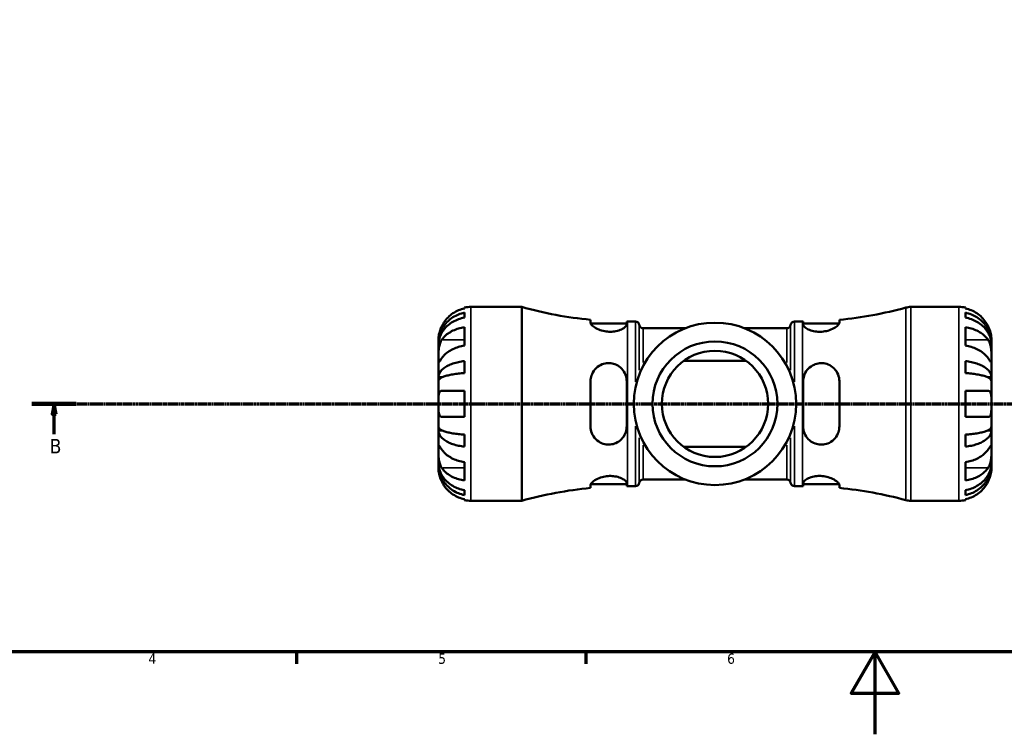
# Model space of a CAD drawing. Header units: millimetres. Extents: x 0 to 905, y 0 to 693.
# Tile 2 of 10: x 213 to 452, y 0 to 173. Entities that reach past the tile are written whole.
import ezdxf

# ---------------------------------------------------------------- set-up
doc = ezdxf.new("R2010")
doc.units = ezdxf.units.MM
doc.linetypes.add('CHAIN', pattern=[0.7087, 0.4724, -0.0591, 0.1181, -0.0591])
for name, color, linetype, lineweight in [('Border (ISO)', 7, 'Continuous', 70), ('Section Line (ISO)', 7, 'CHAIN', 70), ('Visible (ISO)', 7, 'Continuous', 50), ('Visible Narrow (ISO)', 7, 'Continuous', 35)]:
    doc.layers.add(name, color=color, linetype=linetype, lineweight=lineweight)
doc.styles.add('Label Text (ISO)', font='tahoma.ttf')
doc.styles.add('Note Text (ISO)', font='tahoma.ttf')

# ---------------------------------------------------------------- blocks, each defined once
blk = doc.blocks.new('Borders Default Border')
at = {"layer": 'Border (ISO)'}
for p, q in [((280.33, 20), (280.33, 17.1)), ((350.42, 20), (350.42, 17.1))]:
    blk.add_line(p, q, dxfattribs=at)
at = {"layer": 'Border (ISO)', "flags": 128}
for points in [[(20, 20), (20, 574), (821, 574), (821, 20), (20, 20)], [(420.5, 0), (420.5, 20), (414.73, 10), (426.27, 10), (420.5, 20)]]:
    blk.add_lwpolyline(points, dxfattribs=at)
at = {"layer": 'Border (ISO)', "color": 232, "true_color": 0xca0064, "char_height": 2.5, "attachment_point": 7, "style": 'Note Text (ISO)'}
for s, insert in [('4', (244.42, 17.1)), ('5', (314.64, 17.05)), ('6', (384.66, 17.05))]:
    blk.add_mtext(s, dxfattribs=dict(at, insert=insert))
blk = doc.blocks.new('2dTransSection0')
at = {"layer": 'Section Line (ISO)', "linetype": 'CHAIN'}
blk.add_line((216.18, 80.13), (570.11, 80.13), dxfattribs=at)
at = {"layer": 'Section Line (ISO)', "linetype": 'Continuous', "lineweight": 140}
blk.add_line((216.18, 80.13), (226.93, 80.13), dxfattribs=at)
at = {"layer": 'Section Line (ISO)', "linetype": 'Continuous'}
for p, q in [((221.55, 80.13), (221.05, 77.63)), ((221.55, 77.63), (221.55, 80.13)), ((222.05, 77.63), (221.55, 80.13)), ((221.05, 77.63), (222.05, 77.63)), ((221.55, 72.79), (221.55, 77.63))]:
    blk.add_line(p, q, dxfattribs=at)
at = {"layer": 'Section Line (ISO)', "linetype": 'Continuous', "flags": 128}
blk.add_lwpolyline([(222.05, 77.63), (221.55, 80.13), (221.05, 77.63), (222.05, 77.63)], dxfattribs=at)
at = {"layer": 'Section Line (ISO)'}
blk.add_solid([(222.05, 77.63), (221.55, 80.13), (221.05, 77.63), (222.05, 77.63)], dxfattribs=at)
at = {"layer": 'Section Line (ISO)', "insert": (220.49, 68.13), "char_height": 3.5, "attachment_point": 7, "style": 'Label Text (ISO)'}
blk.add_mtext('B', dxfattribs=at)

msp = doc.modelspace()

# ---------------------------------------------------------------- linework, layer by layer
at = {"layer": 'Visible (ISO)'}
for p, q in [((321, 103.256), (321, 103.469)), ((322.575, 103.629), (334.86, 103.629)), ((334.86, 56.629), (334.86, 103.629)), ((429.178, 103.629), (440.825, 103.629)), ((442.4, 103.469), (442.4, 103.256)), ((321, 101.04), (321, 102.247)), ((351.557, 100.525), (351.557, 99.769)), ((411.842, 99.769), (411.842, 100.525)), ((442.4, 102.247), (442.4, 101.04)), ((321, 94.255), (321, 98.709)), ((351.592, 99.604), (360.307, 99.604)), ((360.307, 99.332), (360.307, 100.104)), ((360.49, 100.104), (362.43, 100.104)), ((364.295, 98.459), (374.511, 98.459)), ((388.888, 98.459), (399.104, 98.459)), ((400.97, 100.104), (402.91, 100.104)), ((403.092, 100.104), (403.092, 99.332)), ((403.092, 99.604), (411.807, 99.604)), ((442.4, 98.709), (442.4, 94.255)), ((314.7, 94.748), (314.7, 95.754)), ((448.7, 94.748), (448.7, 95.754)), ((314.7, 94.748), (314.712, 94.748)), ((314.7, 94.365), (314.7, 94.748)), ((314.7, 91.177), (314.7, 94.365)), ((448.7, 94.748), (448.687, 94.748)), ((448.7, 94.365), (448.7, 94.748)), ((448.7, 91.177), (448.7, 94.365)), ((314.7, 86.567), (314.7, 91.177)), ((448.7, 86.567), (448.7, 91.177)), ((321, 87.582), (321, 90.498)), ((389.264, 90.545), (374.135, 90.545)), ((442.4, 90.498), (442.4, 87.582)), ((314.7, 86.567), (315.608, 86.567)), ((314.7, 85.643), (314.7, 86.567)), ((448.7, 86.567), (447.791, 86.567)), ((448.7, 85.643), (448.7, 86.567)), ((314.7, 80.129), (314.7, 85.643)), ((351.557, 85.629), (351.557, 74.629)), ((360.307, 74.629), (360.307, 85.629)), ((403.092, 85.629), (403.092, 74.629)), ((411.842, 74.629), (411.842, 85.629)), ((448.7, 80.129), (448.7, 85.643)), ((321, 76.979), (321, 83.279)), ((442.4, 83.279), (442.4, 76.979)), ((314.7, 74.614), (314.7, 80.129)), ((448.7, 74.614), (448.7, 80.129)), ((314.7, 73.69), (314.7, 74.614)), ((448.7, 73.69), (448.7, 74.614)), ((314.7, 69.08), (314.7, 73.69)), ((314.7, 73.69), (315.608, 73.69)), ((321, 69.759), (321, 72.675)), ((442.4, 72.675), (442.4, 69.759)), ((448.7, 73.69), (447.791, 73.69)), ((448.7, 69.08), (448.7, 73.69)), ((374.135, 69.712), (389.264, 69.712)), ((314.7, 65.892), (314.7, 69.08)), ((448.7, 65.892), (448.7, 69.08)), ((314.7, 65.509), (314.7, 65.892)), ((314.7, 65.509), (314.712, 65.509)), ((314.7, 64.504), (314.7, 65.509)), ((321, 61.548), (321, 66.002)), ((442.4, 66.002), (442.4, 61.548)), ((448.7, 65.509), (448.687, 65.509)), ((448.7, 65.509), (448.7, 65.892)), ((448.7, 64.504), (448.7, 65.509)), ((351.557, 60.488), (351.557, 59.732)), ((351.592, 60.654), (360.307, 60.654)), ((360.307, 60.153), (360.307, 60.926)), ((360.49, 60.154), (362.43, 60.154)), ((364.295, 61.799), (374.511, 61.799)), ((388.888, 61.799), (399.104, 61.799)), ((400.97, 60.154), (402.91, 60.154)), ((403.092, 60.926), (403.092, 60.153)), ((403.092, 60.654), (411.807, 60.654)), ((411.842, 59.732), (411.842, 60.488)), ((321, 58.01), (321, 59.218)), ((442.4, 59.218), (442.4, 58.01)), ((321, 56.788), (321, 57.001)), ((322.575, 56.629), (334.86, 56.629)), ((429.178, 56.629), (440.825, 56.629)), ((442.4, 57.001), (442.4, 56.788))]:
    msp.add_line(p, q, dxfattribs=at)
for radius in [19.689, 15.146, 12.874]:
    msp.add_circle((381.7, 80.129), radius, dxfattribs=at)
for centre, radius, start, end in [((322.575, 95.754), 7.875, 90, 101.53696), ((360.49, 195.043), 94.939, 254.33801, 264.60126), ((402.91, 195.043), 94.939, 275.39874, 285.28588), ((429.178, 98.929), 4.7, 90, 105.28588), ((440.825, 95.754), 7.875, 78.46304, 90), ((360.49, 195.043), 94.939, 269.88986, 270), ((362.43, 99.164), 0.94, 7.18076, 90), ((364.295, 99.399), 0.94, 187.18076, 270), ((399.104, 99.399), 0.94, 270, 352.81924), ((400.97, 99.164), 0.94, 90, 172.81924), ((402.91, 195.043), 94.939, 270, 270.11014), ((360.49, -34.786), 94.939, 95.39874, 105.66199), ((360.49, -34.786), 94.939, 90, 90.11014), ((362.43, 61.094), 0.94, 270, 352.81924), ((364.295, 60.859), 0.94, 90, 172.81924), ((399.104, 60.859), 0.94, 7.18076, 90), ((400.97, 61.094), 0.94, 187.18076, 270), ((402.91, -34.786), 94.939, 89.88986, 90), ((402.91, -34.786), 94.939, 74.71412, 84.60126), ((322.575, 64.504), 7.875, 258.46304, 270), ((429.178, 61.329), 4.7, 254.71412, 270), ((440.825, 64.504), 7.875, 270, 281.53696)]:
    msp.add_arc(centre, radius, start, end, dxfattribs=at)
for points, knots in [([(321, 103.256), (320.498, 103.153), (320.007, 102.997), (319.124, 102.63), (318.653, 102.381), (317.772, 101.79), (317.364, 101.447), (316.675, 100.754), (316.332, 100.34), (315.824, 99.574), (315.635, 99.237), (315.477, 98.904)], [0.14941001, 0.14941001, 0.14941001, 0.14941001, 0.29044502, 0.29044502, 0.43634177, 0.43634177, 0.58223851, 0.58223851, 0.72934673, 0.72934673, 0.83526259, 0.83526259, 0.83526259, 0.83526259]), ([(447.922, 98.904), (447.764, 99.237), (447.575, 99.574), (447.067, 100.34), (446.724, 100.754), (446.035, 101.447), (445.627, 101.79), (444.747, 102.381), (444.275, 102.63), (443.392, 102.997), (442.902, 103.153), (442.4, 103.256)], [3.89239507, 3.89239507, 3.89239507, 3.89239507, 3.99831093, 3.99831093, 4.14541915, 4.14541915, 4.2913159, 4.2913159, 4.43721264, 4.43721264, 4.57824766, 4.57824766, 4.57824766, 4.57824766]), ([(314.7, 94.748), (314.7, 95.222), (314.748, 95.739), (314.955, 96.752), (315.114, 97.248), (315.487, 98.121), (315.735, 98.579), (316.324, 99.435), (316.666, 99.833), (317.354, 100.499), (317.763, 100.83), (318.644, 101.401), (319.115, 101.641), (320.001, 101.997), (320.495, 102.147), (321, 102.247)], [3.5133937, 3.5133937, 3.5133937, 3.5133937, 3.6601181, 3.6601181, 3.8068425, 3.8068425, 3.9529976, 3.9529976, 4.0991526, 4.0991526, 4.2449679, 4.2449679, 4.3907831, 4.3907831, 4.5326305, 4.5326305, 4.5326305, 4.5326305]), ([(321, 101.04), (320.495, 100.95), (320.001, 100.816), (319.115, 100.5), (318.644, 100.286), (317.763, 99.778), (317.354, 99.484), (316.666, 98.891), (316.324, 98.537), (315.735, 97.775), (315.487, 97.367), (315.114, 96.59), (314.955, 96.149), (314.748, 95.247), (314.7, 94.787), (314.7, 94.365)], [0.1494024, 0.1494024, 0.1494024, 0.1494024, 0.2912498, 0.2912498, 0.4370651, 0.4370651, 0.5828803, 0.5828803, 0.7290354, 0.7290354, 0.8751905, 0.8751905, 1.0219149, 1.0219149, 1.1686392, 1.1686392, 1.1686392, 1.1686392]), ([(442.4, 102.247), (442.905, 102.147), (443.398, 101.997), (444.284, 101.641), (444.756, 101.401), (445.636, 100.83), (446.045, 100.499), (446.733, 99.833), (447.075, 99.435), (447.664, 98.579), (447.912, 98.121), (448.285, 97.248), (448.444, 96.752), (448.652, 95.739), (448.7, 95.222), (448.7, 94.748)], [0.1494024, 0.1494024, 0.1494024, 0.1494024, 0.2912498, 0.2912498, 0.4370651, 0.4370651, 0.5828803, 0.5828803, 0.7290354, 0.7290354, 0.8751905, 0.8751905, 1.0219149, 1.0219149, 1.1686392, 1.1686392, 1.1686392, 1.1686392]), ([(448.7, 94.365), (448.7, 94.787), (448.652, 95.247), (448.444, 96.149), (448.285, 96.59), (447.912, 97.367), (447.664, 97.775), (447.075, 98.537), (446.733, 98.891), (446.045, 99.484), (445.636, 99.778), (444.756, 100.286), (444.284, 100.5), (443.398, 100.816), (442.905, 100.95), (442.4, 101.04)], [3.5133937, 3.5133937, 3.5133937, 3.5133937, 3.6601181, 3.6601181, 3.8068425, 3.8068425, 3.9529976, 3.9529976, 4.0991526, 4.0991526, 4.2449679, 4.2449679, 4.3907831, 4.3907831, 4.5326305, 4.5326305, 4.5326305, 4.5326305]), ([(315.477, 98.904), (315.415, 98.773), (315.356, 98.64), (315.22, 98.315), (315.148, 98.122), (315.016, 97.733), (314.959, 97.539), (314.845, 97.09), (314.798, 96.848), (314.727, 96.364), (314.711, 96.147), (314.698, 95.836), (314.7, 95.754), (314.7, 95.754)], [-0.50816407, -0.50816407, -0.50816407, -0.50816407, -0.46460526, -0.46460526, -0.40154747, -0.40154747, -0.3356183, -0.3356183, -0.24286964, -0.24286964, -0.12490659, -0.12490659, 0, 0, 0, 0]), ([(315.477, 95.632), (315.635, 95.867), (315.824, 96.106), (316.332, 96.648), (316.675, 96.94), (317.364, 97.43), (317.772, 97.673), (318.653, 98.091), (319.124, 98.267), (320.007, 98.527), (320.498, 98.636), (321, 98.709)], [3.89239507, 3.89239507, 3.89239507, 3.89239507, 3.99831093, 3.99831093, 4.14541915, 4.14541915, 4.2913159, 4.2913159, 4.43721264, 4.43721264, 4.57824766, 4.57824766, 4.57824766, 4.57824766]), ([(360.307, 99.332), (360.307, 99.3), (360.303, 99.268), (360.26, 99.094), (360.153, 98.939), (359.763, 98.576), (359.444, 98.366), (358.655, 98.002), (358.197, 97.846), (357.261, 97.657), (356.81, 97.608), (355.885, 97.606), (355.429, 97.649), (354.458, 97.833), (353.967, 97.987), (353.014, 98.383), (352.579, 98.634), (351.94, 99.112), (351.725, 99.338), (351.579, 99.619), (351.557, 99.698), (351.557, 99.769)], [-1.5289596, -1.5289596, -1.5289596, -1.5289596, -1.4945371, -1.4945371, -1.3499022, -1.3499022, -1.1677348, -1.1677348, -0.9960923, -0.9960923, -0.8552054, -0.8552054, -0.7168838, -0.7168838, -0.55127, -0.55127, -0.354237, -0.354237, -0.1689262, -0.1689262, -0.0888533, -0.0888533, -0.0888533, -0.0888533]), ([(411.842, 99.769), (411.842, 99.731), (411.836, 99.69), (411.78, 99.508), (411.67, 99.349), (411.267, 98.948), (410.925, 98.698), (410.08, 98.241), (409.584, 98.033), (408.591, 97.755), (408.122, 97.668), (407.189, 97.594), (406.741, 97.601), (405.822, 97.704), (405.369, 97.807), (404.499, 98.095), (404.106, 98.287), (403.479, 98.694), (403.258, 98.909), (403.114, 99.183), (403.092, 99.26), (403.092, 99.332)], [-1.5361641, -1.5361641, -1.5361641, -1.5361641, -1.4931546, -1.4931546, -1.3519348, -1.3519348, -1.159433, -1.159433, -0.9747621, -0.9747621, -0.8286698, -0.8286698, -0.6930532, -0.6930532, -0.5401654, -0.5401654, -0.362729, -0.362729, -0.1743542, -0.1743542, -0.0958072, -0.0958072, -0.0958072, -0.0958072]), ([(442.4, 98.709), (442.902, 98.636), (443.392, 98.527), (444.275, 98.267), (444.747, 98.091), (445.627, 97.673), (446.035, 97.43), (446.724, 96.94), (447.067, 96.648), (447.575, 96.106), (447.764, 95.867), (447.922, 95.632)], [0.14941001, 0.14941001, 0.14941001, 0.14941001, 0.29044502, 0.29044502, 0.43634177, 0.43634177, 0.58223851, 0.58223851, 0.72934673, 0.72934673, 0.83526259, 0.83526259, 0.83526259, 0.83526259]), ([(448.7, 95.754), (448.7, 95.754), (448.7, 95.777), (448.699, 95.871), (448.697, 95.945), (448.683, 96.214), (448.663, 96.457), (448.578, 96.967), (448.528, 97.204), (448.41, 97.642), (448.351, 97.832), (448.215, 98.222), (448.137, 98.42), (448.01, 98.713), (447.967, 98.808), (447.922, 98.904)], [-2.17667965, -2.17667965, -2.17667965, -2.17667965, -2.11086653, -2.11086653, -2.04055216, -2.04055216, -1.91738302, -1.91738302, -1.82942275, -1.82942275, -1.76558177, -1.76558177, -1.70117883, -1.70117883, -1.66961913, -1.66961913, -1.66961913, -1.66961913]), ([(314.7, 91.177), (314.7, 91.333), (314.699, 91.505), (314.701, 91.887), (314.702, 92.098), (314.715, 92.637), (314.73, 92.972), (314.795, 93.628), (314.842, 93.942), (314.959, 94.453), (315.017, 94.653), (315.152, 95.027), (315.228, 95.198), (315.364, 95.453), (315.419, 95.546), (315.477, 95.632)], [0, 0, 0, 0, 0.06608139, 0.06608139, 0.13667451, 0.13667451, 0.23873403, 0.23873403, 0.33457773, 0.33457773, 0.40157847, 0.40157847, 0.46685307, 0.46685307, 0.50745344, 0.50745344, 0.50745344, 0.50745344]), ([(447.922, 95.632), (447.98, 95.546), (448.035, 95.454), (448.171, 95.198), (448.247, 95.027), (448.382, 94.654), (448.44, 94.453), (448.555, 93.954), (448.601, 93.653), (448.673, 92.957), (448.688, 92.569), (448.701, 91.821), (448.7, 91.472), (448.7, 91.177)], [-0.50766593, -0.50766593, -0.50766593, -0.50766593, -0.46718991, -0.46718991, -0.40200215, -0.40200215, -0.33506637, -0.33506637, -0.24300458, -0.24300458, -0.12488859, -0.12488859, 0, 0, 0, 0]), ([(321, 94.255), (320.498, 94.182), (320.007, 94.072), (319.124, 93.812), (318.653, 93.636), (317.772, 93.218), (317.364, 92.975), (316.675, 92.486), (316.332, 92.193), (315.824, 91.651), (315.635, 91.413), (315.477, 91.177)], [0.14941001, 0.14941001, 0.14941001, 0.14941001, 0.29044502, 0.29044502, 0.43634177, 0.43634177, 0.58223851, 0.58223851, 0.72934673, 0.72934673, 0.83526259, 0.83526259, 0.83526259, 0.83526259]), ([(447.922, 91.177), (447.764, 91.413), (447.575, 91.651), (447.067, 92.193), (446.724, 92.486), (446.035, 92.975), (445.627, 93.218), (444.747, 93.636), (444.275, 93.812), (443.392, 94.072), (442.902, 94.182), (442.4, 94.255)], [3.89239507, 3.89239507, 3.89239507, 3.89239507, 3.99831093, 3.99831093, 4.14541915, 4.14541915, 4.2913159, 4.2913159, 4.43721264, 4.43721264, 4.57824766, 4.57824766, 4.57824766, 4.57824766]), ([(315.477, 91.177), (315.42, 91.091), (315.364, 91.009), (315.228, 90.807), (315.152, 90.697), (315.017, 90.505), (314.959, 90.426), (314.845, 90.288), (314.798, 90.25), (314.727, 90.262), (314.711, 90.342), (314.698, 90.65), (314.7, 90.883), (314.7, 91.177)], [-0.50766593, -0.50766593, -0.50766593, -0.50766593, -0.46718991, -0.46718991, -0.40200215, -0.40200215, -0.33506637, -0.33506637, -0.24300458, -0.24300458, -0.12488859, -0.12488859, 0, 0, 0, 0]), ([(448.7, 91.177), (448.7, 91.021), (448.7, 90.882), (448.699, 90.634), (448.697, 90.529), (448.685, 90.331), (448.67, 90.266), (448.605, 90.246), (448.557, 90.285), (448.44, 90.426), (448.382, 90.505), (448.247, 90.696), (448.171, 90.807), (448.035, 91.009), (447.98, 91.091), (447.922, 91.177)], [0, 0, 0, 0, 0.06608139, 0.06608139, 0.13667451, 0.13667451, 0.23873403, 0.23873403, 0.33457773, 0.33457773, 0.40157847, 0.40157847, 0.46685307, 0.46685307, 0.50745344, 0.50745344, 0.50745344, 0.50745344]), ([(314.7, 86.567), (314.7, 86.815), (314.748, 87.086), (314.955, 87.617), (315.114, 87.877), (315.487, 88.335), (315.735, 88.575), (316.324, 89.024), (316.666, 89.232), (317.354, 89.582), (317.763, 89.755), (318.644, 90.055), (319.115, 90.18), (320.001, 90.367), (320.495, 90.446), (321, 90.498)], [3.5133937, 3.5133937, 3.5133937, 3.5133937, 3.6601181, 3.6601181, 3.8068425, 3.8068425, 3.9529976, 3.9529976, 4.0991526, 4.0991526, 4.2449679, 4.2449679, 4.3907831, 4.3907831, 4.5326305, 4.5326305, 4.5326305, 4.5326305]), ([(351.557, 85.629), (351.557, 85.764), (351.563, 85.899), (351.618, 86.491), (351.732, 86.934), (352.144, 87.898), (352.49, 88.394), (353.338, 89.197), (353.833, 89.513), (354.829, 89.888), (355.299, 89.985), (356.235, 90.016), (356.684, 89.962), (357.606, 89.702), (358.06, 89.483), (358.927, 88.869), (359.317, 88.456), (359.935, 87.49), (360.151, 86.931), (360.287, 86.107), (360.307, 85.868), (360.307, 85.629)], [-1.5393909, -1.5393909, -1.5393909, -1.5393909, -1.4971133, -1.4971133, -1.3525358, -1.3525358, -1.1601602, -1.1601602, -0.9759188, -0.9759188, -0.8296978, -0.8296978, -0.6934635, -0.6934635, -0.5395769, -0.5395769, -0.3621989, -0.3621989, -0.1741783, -0.1741783, -0.0990536, -0.0990536, -0.0990536, -0.0990536]), ([(403.092, 85.629), (403.092, 85.742), (403.096, 85.855), (403.14, 86.418), (403.245, 86.857), (403.627, 87.802), (403.945, 88.287), (404.731, 89.086), (405.188, 89.405), (406.123, 89.817), (406.573, 89.937), (407.494, 90.027), (407.948, 90), (408.914, 89.792), (409.404, 89.585), (410.359, 88.969), (410.797, 88.531), (411.444, 87.541), (411.664, 86.998), (411.818, 86.16), (411.842, 85.895), (411.842, 85.629)], [-1.5256648, -1.5256648, -1.5256648, -1.5256648, -1.4902672, -1.4902672, -1.3485323, -1.3485323, -1.1662608, -1.1662608, -0.9943308, -0.9943308, -0.8537089, -0.8537089, -0.7161186, -0.7161186, -0.5516028, -0.5516028, -0.3549067, -0.3549067, -0.169128, -0.169128, -0.0855511, -0.0855511, -0.0855511, -0.0855511]), ([(442.4, 90.498), (442.905, 90.446), (443.398, 90.367), (444.284, 90.18), (444.756, 90.055), (445.636, 89.755), (446.045, 89.582), (446.733, 89.232), (447.075, 89.024), (447.664, 88.575), (447.912, 88.335), (448.285, 87.877), (448.444, 87.617), (448.652, 87.086), (448.7, 86.815), (448.7, 86.567)], [0.1494024, 0.1494024, 0.1494024, 0.1494024, 0.2912498, 0.2912498, 0.4370651, 0.4370651, 0.5828803, 0.5828803, 0.7290354, 0.7290354, 0.8751905, 0.8751905, 1.0219149, 1.0219149, 1.1686392, 1.1686392, 1.1686392, 1.1686392]), ([(321, 87.582), (320.495, 87.557), (320.001, 87.518), (319.115, 87.426), (318.644, 87.364), (317.763, 87.216), (317.354, 87.13), (316.666, 86.958), (316.324, 86.855), (315.735, 86.634), (315.487, 86.515), (315.114, 86.289), (314.955, 86.161), (314.748, 85.899), (314.7, 85.765), (314.7, 85.643)], [0.1494024, 0.1494024, 0.1494024, 0.1494024, 0.2912498, 0.2912498, 0.4370651, 0.4370651, 0.5828803, 0.5828803, 0.7290354, 0.7290354, 0.8751905, 0.8751905, 1.0219149, 1.0219149, 1.1686392, 1.1686392, 1.1686392, 1.1686392]), ([(448.7, 85.643), (448.7, 85.765), (448.652, 85.899), (448.444, 86.161), (448.285, 86.289), (447.912, 86.515), (447.664, 86.634), (447.075, 86.855), (446.733, 86.958), (446.045, 87.13), (445.636, 87.216), (444.756, 87.364), (444.284, 87.426), (443.398, 87.518), (442.905, 87.557), (442.4, 87.582)], [3.5133937, 3.5133937, 3.5133937, 3.5133937, 3.6601181, 3.6601181, 3.8068425, 3.8068425, 3.9529976, 3.9529976, 4.0991526, 4.0991526, 4.2449679, 4.2449679, 4.3907831, 4.3907831, 4.5326305, 4.5326305, 4.5326305, 4.5326305]), ([(314.7, 80.129), (314.7, 80.379), (314.699, 80.629), (314.701, 81.14), (314.704, 81.398), (314.726, 81.994), (314.753, 82.307), (314.851, 82.734), (314.904, 82.876), (315.018, 83.059), (315.069, 83.117), (315.179, 83.204), (315.237, 83.234), (315.356, 83.27), (315.415, 83.279), (315.477, 83.279)], [0, 0, 0, 0, 0.07514839, 0.07514839, 0.15775683, 0.15775683, 0.27887104, 0.27887104, 0.36056434, 0.36056434, 0.41315921, 0.41315921, 0.46174689, 0.46174689, 0.50485698, 0.50485698, 0.50485698, 0.50485698]), ([(315.477, 83.279), (315.635, 83.279), (315.824, 83.279), (316.332, 83.279), (316.675, 83.279), (317.364, 83.279), (317.772, 83.279), (318.653, 83.279), (319.124, 83.279), (320.007, 83.279), (320.498, 83.279), (321, 83.279)], [3.89239507, 3.89239507, 3.89239507, 3.89239507, 3.99831093, 3.99831093, 4.14541915, 4.14541915, 4.2913159, 4.2913159, 4.43721264, 4.43721264, 4.57824766, 4.57824766, 4.57824766, 4.57824766]), ([(442.4, 83.279), (442.902, 83.279), (443.392, 83.279), (444.275, 83.279), (444.747, 83.279), (445.627, 83.279), (446.035, 83.279), (446.724, 83.279), (447.067, 83.279), (447.575, 83.279), (447.764, 83.279), (447.922, 83.279)], [0.14941001, 0.14941001, 0.14941001, 0.14941001, 0.29044502, 0.29044502, 0.43634177, 0.43634177, 0.58223851, 0.58223851, 0.72934673, 0.72934673, 0.83526259, 0.83526259, 0.83526259, 0.83526259]), ([(447.922, 83.279), (447.928, 83.279), (447.934, 83.279), (448.019, 83.276), (448.093, 83.261), (448.219, 83.204), (448.274, 83.167), (448.382, 83.06), (448.433, 82.985), (448.55, 82.739), (448.601, 82.541), (448.673, 82.023), (448.688, 81.697), (448.701, 80.957), (448.7, 80.545), (448.7, 80.129)], [-0.51072287, -0.51072287, -0.51072287, -0.51072287, -0.50653573, -0.50653573, -0.4498196, -0.4498196, -0.40070764, -0.40070764, -0.34173664, -0.34173664, -0.24159774, -0.24159774, -0.12498377, -0.12498377, 0, 0, 0, 0]), ([(315.477, 76.979), (315.471, 76.979), (315.466, 76.979), (315.381, 76.981), (315.307, 76.996), (315.18, 77.053), (315.126, 77.09), (315.018, 77.197), (314.966, 77.272), (314.849, 77.518), (314.798, 77.717), (314.726, 78.234), (314.711, 78.56), (314.698, 79.3), (314.7, 79.712), (314.7, 80.129)], [-0.51072287, -0.51072287, -0.51072287, -0.51072287, -0.50653573, -0.50653573, -0.4498196, -0.4498196, -0.40070764, -0.40070764, -0.34173664, -0.34173664, -0.24159774, -0.24159774, -0.12498377, -0.12498377, 0, 0, 0, 0]), ([(448.7, 80.129), (448.7, 79.878), (448.7, 79.629), (448.698, 79.118), (448.695, 78.86), (448.673, 78.263), (448.646, 77.95), (448.548, 77.524), (448.495, 77.381), (448.381, 77.198), (448.33, 77.14), (448.22, 77.053), (448.162, 77.023), (448.043, 76.987), (447.984, 76.979), (447.922, 76.979)], [0, 0, 0, 0, 0.07514839, 0.07514839, 0.15775683, 0.15775683, 0.27887104, 0.27887104, 0.36056434, 0.36056434, 0.41315921, 0.41315921, 0.46174689, 0.46174689, 0.50485698, 0.50485698, 0.50485698, 0.50485698]), ([(321, 76.979), (320.498, 76.979), (320.007, 76.979), (319.124, 76.979), (318.653, 76.979), (317.772, 76.979), (317.364, 76.979), (316.675, 76.979), (316.332, 76.979), (315.824, 76.979), (315.635, 76.979), (315.477, 76.979)], [0.14941001, 0.14941001, 0.14941001, 0.14941001, 0.29044502, 0.29044502, 0.43634177, 0.43634177, 0.58223851, 0.58223851, 0.72934673, 0.72934673, 0.83526259, 0.83526259, 0.83526259, 0.83526259]), ([(447.922, 76.979), (447.764, 76.979), (447.575, 76.979), (447.067, 76.979), (446.724, 76.979), (446.035, 76.979), (445.627, 76.979), (444.747, 76.979), (444.275, 76.979), (443.392, 76.979), (442.902, 76.979), (442.4, 76.979)], [3.89239507, 3.89239507, 3.89239507, 3.89239507, 3.99831093, 3.99831093, 4.14541915, 4.14541915, 4.2913159, 4.2913159, 4.43721264, 4.43721264, 4.57824766, 4.57824766, 4.57824766, 4.57824766]), ([(314.7, 74.614), (314.7, 74.492), (314.748, 74.358), (314.955, 74.096), (315.114, 73.968), (315.487, 73.742), (315.735, 73.623), (316.324, 73.402), (316.666, 73.299), (317.354, 73.127), (317.763, 73.041), (318.644, 72.894), (319.115, 72.832), (320.001, 72.74), (320.495, 72.701), (321, 72.675)], [3.5133937, 3.5133937, 3.5133937, 3.5133937, 3.6601181, 3.6601181, 3.8068425, 3.8068425, 3.9529976, 3.9529976, 4.0991526, 4.0991526, 4.2449679, 4.2449679, 4.3907831, 4.3907831, 4.5326305, 4.5326305, 4.5326305, 4.5326305]), ([(360.307, 74.629), (360.307, 74.519), (360.303, 74.409), (360.26, 73.839), (360.153, 73.391), (359.763, 72.44), (359.444, 71.956), (358.655, 71.161), (358.197, 70.844), (357.261, 70.435), (356.81, 70.317), (355.885, 70.23), (355.429, 70.259), (354.458, 70.474), (353.967, 70.685), (353.014, 71.311), (352.579, 71.754), (351.94, 72.748), (351.725, 73.292), (351.579, 74.119), (351.557, 74.373), (351.557, 74.629)], [-1.5289596, -1.5289596, -1.5289596, -1.5289596, -1.4945371, -1.4945371, -1.3499022, -1.3499022, -1.1677348, -1.1677348, -0.9960923, -0.9960923, -0.8552054, -0.8552054, -0.7168838, -0.7168838, -0.55127, -0.55127, -0.354237, -0.354237, -0.1689262, -0.1689262, -0.0888533, -0.0888533, -0.0888533, -0.0888533]), ([(411.842, 74.629), (411.842, 74.491), (411.836, 74.354), (411.78, 73.77), (411.67, 73.337), (411.267, 72.38), (410.925, 71.882), (410.08, 71.073), (409.584, 70.754), (408.591, 70.374), (408.122, 70.276), (407.189, 70.239), (406.741, 70.291), (405.822, 70.543), (405.369, 70.758), (404.499, 71.364), (404.106, 71.774), (403.479, 72.736), (403.258, 73.294), (403.114, 74.129), (403.092, 74.378), (403.092, 74.629)], [-1.5361641, -1.5361641, -1.5361641, -1.5361641, -1.4931546, -1.4931546, -1.3519348, -1.3519348, -1.159433, -1.159433, -0.9747621, -0.9747621, -0.8286698, -0.8286698, -0.6930532, -0.6930532, -0.5401654, -0.5401654, -0.362729, -0.362729, -0.1743542, -0.1743542, -0.0958072, -0.0958072, -0.0958072, -0.0958072]), ([(442.4, 72.675), (442.905, 72.701), (443.398, 72.74), (444.284, 72.832), (444.756, 72.894), (445.636, 73.041), (446.045, 73.127), (446.733, 73.299), (447.075, 73.402), (447.664, 73.623), (447.912, 73.742), (448.285, 73.968), (448.444, 74.096), (448.652, 74.358), (448.7, 74.492), (448.7, 74.614)], [0.1494024, 0.1494024, 0.1494024, 0.1494024, 0.2912498, 0.2912498, 0.4370651, 0.4370651, 0.5828803, 0.5828803, 0.7290354, 0.7290354, 0.8751905, 0.8751905, 1.0219149, 1.0219149, 1.1686392, 1.1686392, 1.1686392, 1.1686392]), ([(321, 69.759), (320.495, 69.811), (320.001, 69.89), (319.115, 70.077), (318.644, 70.203), (317.763, 70.502), (317.354, 70.675), (316.666, 71.025), (316.324, 71.233), (315.735, 71.682), (315.487, 71.922), (315.114, 72.38), (314.955, 72.64), (314.748, 73.171), (314.7, 73.442), (314.7, 73.69)], [0.1494024, 0.1494024, 0.1494024, 0.1494024, 0.2912498, 0.2912498, 0.4370651, 0.4370651, 0.5828803, 0.5828803, 0.7290354, 0.7290354, 0.8751905, 0.8751905, 1.0219149, 1.0219149, 1.1686392, 1.1686392, 1.1686392, 1.1686392]), ([(448.7, 73.69), (448.7, 73.442), (448.652, 73.171), (448.444, 72.64), (448.285, 72.38), (447.912, 71.922), (447.664, 71.682), (447.075, 71.233), (446.733, 71.025), (446.045, 70.675), (445.636, 70.502), (444.756, 70.203), (444.284, 70.077), (443.398, 69.89), (442.905, 69.811), (442.4, 69.759)], [3.5133937, 3.5133937, 3.5133937, 3.5133937, 3.6601181, 3.6601181, 3.8068425, 3.8068425, 3.9529976, 3.9529976, 4.0991526, 4.0991526, 4.2449679, 4.2449679, 4.3907831, 4.3907831, 4.5326305, 4.5326305, 4.5326305, 4.5326305]), ([(314.7, 69.08), (314.7, 69.236), (314.699, 69.375), (314.701, 69.623), (314.702, 69.728), (314.715, 69.927), (314.73, 69.991), (314.795, 70.011), (314.842, 69.972), (314.959, 69.831), (315.017, 69.752), (315.152, 69.561), (315.228, 69.45), (315.364, 69.248), (315.419, 69.166), (315.477, 69.08)], [0, 0, 0, 0, 0.06608139, 0.06608139, 0.13667451, 0.13667451, 0.23873403, 0.23873403, 0.33457773, 0.33457773, 0.40157847, 0.40157847, 0.46685307, 0.46685307, 0.50745344, 0.50745344, 0.50745344, 0.50745344]), ([(447.922, 69.08), (447.98, 69.166), (448.035, 69.248), (448.171, 69.45), (448.247, 69.561), (448.382, 69.752), (448.44, 69.831), (448.555, 69.969), (448.601, 70.008), (448.673, 69.995), (448.688, 69.915), (448.701, 69.607), (448.7, 69.374), (448.7, 69.08)], [-0.50766593, -0.50766593, -0.50766593, -0.50766593, -0.46718991, -0.46718991, -0.40200215, -0.40200215, -0.33506637, -0.33506637, -0.24300458, -0.24300458, -0.12488859, -0.12488859, 0, 0, 0, 0]), ([(315.477, 64.625), (315.42, 64.711), (315.364, 64.804), (315.228, 65.059), (315.152, 65.23), (315.017, 65.604), (314.959, 65.804), (314.845, 66.303), (314.798, 66.604), (314.727, 67.3), (314.711, 67.688), (314.698, 68.436), (314.7, 68.786), (314.7, 69.08)], [-0.50766593, -0.50766593, -0.50766593, -0.50766593, -0.46718991, -0.46718991, -0.40200215, -0.40200215, -0.33506637, -0.33506637, -0.24300458, -0.24300458, -0.12488859, -0.12488859, 0, 0, 0, 0]), ([(315.477, 69.08), (315.635, 68.845), (315.824, 68.606), (316.332, 68.064), (316.675, 67.772), (317.364, 67.282), (317.772, 67.039), (318.653, 66.621), (319.124, 66.445), (320.007, 66.185), (320.498, 66.076), (321, 66.002)], [3.89239507, 3.89239507, 3.89239507, 3.89239507, 3.99831093, 3.99831093, 4.14541915, 4.14541915, 4.2913159, 4.2913159, 4.43721264, 4.43721264, 4.57824766, 4.57824766, 4.57824766, 4.57824766]), ([(442.4, 66.002), (442.902, 66.076), (443.392, 66.185), (444.275, 66.445), (444.747, 66.621), (445.627, 67.039), (446.035, 67.282), (446.724, 67.772), (447.067, 68.064), (447.575, 68.606), (447.764, 68.845), (447.922, 69.08)], [0.14941001, 0.14941001, 0.14941001, 0.14941001, 0.29044502, 0.29044502, 0.43634177, 0.43634177, 0.58223851, 0.58223851, 0.72934673, 0.72934673, 0.83526259, 0.83526259, 0.83526259, 0.83526259]), ([(448.7, 69.08), (448.7, 68.924), (448.7, 68.753), (448.699, 68.371), (448.697, 68.16), (448.685, 67.62), (448.67, 67.285), (448.605, 66.629), (448.557, 66.315), (448.44, 65.805), (448.382, 65.604), (448.247, 65.231), (448.171, 65.059), (448.035, 64.804), (447.98, 64.712), (447.922, 64.625)], [0, 0, 0, 0, 0.06608139, 0.06608139, 0.13667451, 0.13667451, 0.23873403, 0.23873403, 0.33457773, 0.33457773, 0.40157847, 0.40157847, 0.46685307, 0.46685307, 0.50745344, 0.50745344, 0.50745344, 0.50745344]), ([(314.7, 64.504), (314.7, 64.504), (314.699, 64.481), (314.701, 64.387), (314.702, 64.313), (314.716, 64.043), (314.736, 63.801), (314.821, 63.29), (314.871, 63.053), (314.989, 62.615), (315.048, 62.425), (315.185, 62.035), (315.262, 61.838), (315.389, 61.545), (315.432, 61.449), (315.477, 61.354)], [-2.17667965, -2.17667965, -2.17667965, -2.17667965, -2.11086653, -2.11086653, -2.04055216, -2.04055216, -1.91738302, -1.91738302, -1.82942275, -1.82942275, -1.76558177, -1.76558177, -1.70117883, -1.70117883, -1.66961913, -1.66961913, -1.66961913, -1.66961913]), ([(314.7, 65.892), (314.7, 65.47), (314.748, 65.01), (314.955, 64.109), (315.114, 63.667), (315.487, 62.89), (315.735, 62.482), (316.324, 61.72), (316.666, 61.367), (317.354, 60.773), (317.763, 60.479), (318.644, 59.971), (319.115, 59.757), (320.001, 59.441), (320.495, 59.307), (321, 59.218)], [3.5133937, 3.5133937, 3.5133937, 3.5133937, 3.6601181, 3.6601181, 3.8068425, 3.8068425, 3.9529976, 3.9529976, 4.0991526, 4.0991526, 4.2449679, 4.2449679, 4.3907831, 4.3907831, 4.5326305, 4.5326305, 4.5326305, 4.5326305]), ([(321, 58.01), (320.495, 58.11), (320.001, 58.261), (319.115, 58.616), (318.644, 58.856), (317.763, 59.427), (317.354, 59.758), (316.666, 60.425), (316.324, 60.822), (315.735, 61.678), (315.487, 62.136), (315.114, 63.01), (314.955, 63.505), (314.748, 64.518), (314.7, 65.036), (314.7, 65.509)], [0.1494024, 0.1494024, 0.1494024, 0.1494024, 0.2912498, 0.2912498, 0.4370651, 0.4370651, 0.5828803, 0.5828803, 0.7290354, 0.7290354, 0.8751905, 0.8751905, 1.0219149, 1.0219149, 1.1686392, 1.1686392, 1.1686392, 1.1686392]), ([(321, 61.548), (320.498, 61.621), (320.007, 61.731), (319.124, 61.99), (318.653, 62.166), (317.772, 62.585), (317.364, 62.827), (316.675, 63.317), (316.332, 63.61), (315.824, 64.152), (315.635, 64.39), (315.477, 64.625)], [0.14941001, 0.14941001, 0.14941001, 0.14941001, 0.29044502, 0.29044502, 0.43634177, 0.43634177, 0.58223851, 0.58223851, 0.72934673, 0.72934673, 0.83526259, 0.83526259, 0.83526259, 0.83526259]), ([(442.4, 59.218), (442.905, 59.307), (443.398, 59.441), (444.284, 59.757), (444.756, 59.971), (445.636, 60.479), (446.045, 60.773), (446.733, 61.367), (447.075, 61.72), (447.664, 62.482), (447.912, 62.89), (448.285, 63.667), (448.444, 64.109), (448.652, 65.01), (448.7, 65.47), (448.7, 65.892)], [0.1494024, 0.1494024, 0.1494024, 0.1494024, 0.2912498, 0.2912498, 0.4370651, 0.4370651, 0.5828803, 0.5828803, 0.7290354, 0.7290354, 0.8751905, 0.8751905, 1.0219149, 1.0219149, 1.1686392, 1.1686392, 1.1686392, 1.1686392]), ([(448.7, 65.509), (448.7, 65.036), (448.652, 64.518), (448.444, 63.505), (448.285, 63.01), (447.912, 62.136), (447.664, 61.678), (447.075, 60.822), (446.733, 60.425), (446.045, 59.758), (445.636, 59.427), (444.756, 58.856), (444.284, 58.616), (443.398, 58.261), (442.905, 58.11), (442.4, 58.01)], [3.5133937, 3.5133937, 3.5133937, 3.5133937, 3.6601181, 3.6601181, 3.8068425, 3.8068425, 3.9529976, 3.9529976, 4.0991526, 4.0991526, 4.2449679, 4.2449679, 4.3907831, 4.3907831, 4.5326305, 4.5326305, 4.5326305, 4.5326305]), ([(447.922, 64.625), (447.764, 64.39), (447.575, 64.152), (447.067, 63.61), (446.724, 63.317), (446.035, 62.827), (445.627, 62.585), (444.747, 62.166), (444.275, 61.99), (443.392, 61.731), (442.902, 61.621), (442.4, 61.548)], [3.89239507, 3.89239507, 3.89239507, 3.89239507, 3.99831093, 3.99831093, 4.14541915, 4.14541915, 4.2913159, 4.2913159, 4.43721264, 4.43721264, 4.57824766, 4.57824766, 4.57824766, 4.57824766]), ([(447.922, 61.354), (447.984, 61.484), (448.043, 61.617), (448.179, 61.942), (448.252, 62.135), (448.383, 62.524), (448.44, 62.718), (448.554, 63.167), (448.601, 63.409), (448.673, 63.893), (448.688, 64.11), (448.701, 64.421), (448.7, 64.504), (448.7, 64.504)], [-0.50816407, -0.50816407, -0.50816407, -0.50816407, -0.46460526, -0.46460526, -0.40154747, -0.40154747, -0.3356183, -0.3356183, -0.24286964, -0.24286964, -0.12490659, -0.12490659, 0, 0, 0, 0]), ([(351.557, 60.488), (351.557, 60.526), (351.563, 60.566), (351.618, 60.75), (351.732, 60.914), (352.144, 61.319), (352.49, 61.569), (353.338, 62.024), (353.833, 62.231), (354.829, 62.507), (355.299, 62.593), (356.235, 62.664), (356.684, 62.655), (357.606, 62.548), (358.06, 62.442), (358.927, 62.15), (359.317, 61.958), (359.935, 61.551), (360.151, 61.337), (360.287, 61.067), (360.307, 60.994), (360.307, 60.926)], [-1.5393909, -1.5393909, -1.5393909, -1.5393909, -1.4971133, -1.4971133, -1.3525358, -1.3525358, -1.1601602, -1.1601602, -0.9759188, -0.9759188, -0.8296978, -0.8296978, -0.6934635, -0.6934635, -0.5395769, -0.5395769, -0.3621989, -0.3621989, -0.1741783, -0.1741783, -0.0990536, -0.0990536, -0.0990536, -0.0990536]), ([(403.092, 60.926), (403.092, 60.958), (403.096, 60.991), (403.14, 61.164), (403.245, 61.315), (403.627, 61.675), (403.945, 61.885), (404.731, 62.251), (405.188, 62.407), (406.123, 62.598), (406.573, 62.648), (407.494, 62.653), (407.948, 62.61), (408.914, 62.431), (409.404, 62.28), (410.359, 61.888), (410.797, 61.638), (411.444, 61.16), (411.664, 60.932), (411.818, 60.645), (411.842, 60.563), (411.842, 60.488)], [-1.5256648, -1.5256648, -1.5256648, -1.5256648, -1.4902672, -1.4902672, -1.3485323, -1.3485323, -1.1662608, -1.1662608, -0.9943308, -0.9943308, -0.8537089, -0.8537089, -0.7161186, -0.7161186, -0.5516028, -0.5516028, -0.3549067, -0.3549067, -0.169128, -0.169128, -0.0855511, -0.0855511, -0.0855511, -0.0855511]), ([(315.477, 61.354), (315.635, 61.02), (315.824, 60.684), (316.332, 59.917), (316.675, 59.503), (317.364, 58.811), (317.772, 58.468), (318.653, 57.876), (319.124, 57.627), (320.007, 57.26), (320.498, 57.105), (321, 57.001)], [3.89239507, 3.89239507, 3.89239507, 3.89239507, 3.99831093, 3.99831093, 4.14541915, 4.14541915, 4.2913159, 4.2913159, 4.43721264, 4.43721264, 4.57824766, 4.57824766, 4.57824766, 4.57824766]), ([(442.4, 57.001), (442.902, 57.105), (443.392, 57.26), (444.275, 57.627), (444.747, 57.876), (445.627, 58.468), (446.035, 58.811), (446.724, 59.503), (447.067, 59.917), (447.575, 60.684), (447.764, 61.02), (447.922, 61.354)], [0.14941001, 0.14941001, 0.14941001, 0.14941001, 0.29044502, 0.29044502, 0.43634177, 0.43634177, 0.58223851, 0.58223851, 0.72934673, 0.72934673, 0.83526259, 0.83526259, 0.83526259, 0.83526259])]:
    msp.add_open_spline(points, degree=3, knots=knots, dxfattribs=at)
at = {"layer": 'Visible Narrow (ISO)'}
for p, q in [((322.575, 56.918), (322.575, 103.339)), ((427.939, 57.082), (427.939, 103.175)), ((429.178, 103.339), (429.178, 56.918)), ((440.825, 56.918), (440.825, 103.339)), ((360.49, 60.4), (360.49, 99.858)), ((362.43, 85.496), (362.43, 100.057)), ((363.362, 88.339), (363.362, 99.247)), ((364.295, 98.434), (364.295, 90.149)), ((399.104, 90.149), (399.104, 98.434)), ((400.037, 99.247), (400.037, 88.339)), ((400.97, 100.057), (400.97, 85.496)), ((402.91, 60.4), (402.91, 99.858)), ((315.753, 95.632), (320.723, 95.632)), ((447.646, 95.632), (442.676, 95.632)), ((362.43, 60.2), (362.43, 74.761)), ((400.97, 74.761), (400.97, 60.2)), ((363.362, 61.01), (363.362, 71.918)), ((400.037, 71.918), (400.037, 61.01)), ((364.295, 70.108), (364.295, 61.824)), ((399.104, 61.824), (399.104, 70.108)), ((315.753, 64.625), (320.723, 64.625)), ((447.646, 64.625), (442.676, 64.625))]:
    msp.add_line(p, q, dxfattribs=at)

# ---------------------------------------------------------------- block references
msp.add_blockref('Borders Default Border', (0, 0))
at = {"layer": 'Section Line (ISO)'}
msp.add_blockref('2dTransSection0', (0, 0), dxfattribs=at)

doc.saveas('drawing.dxf')
